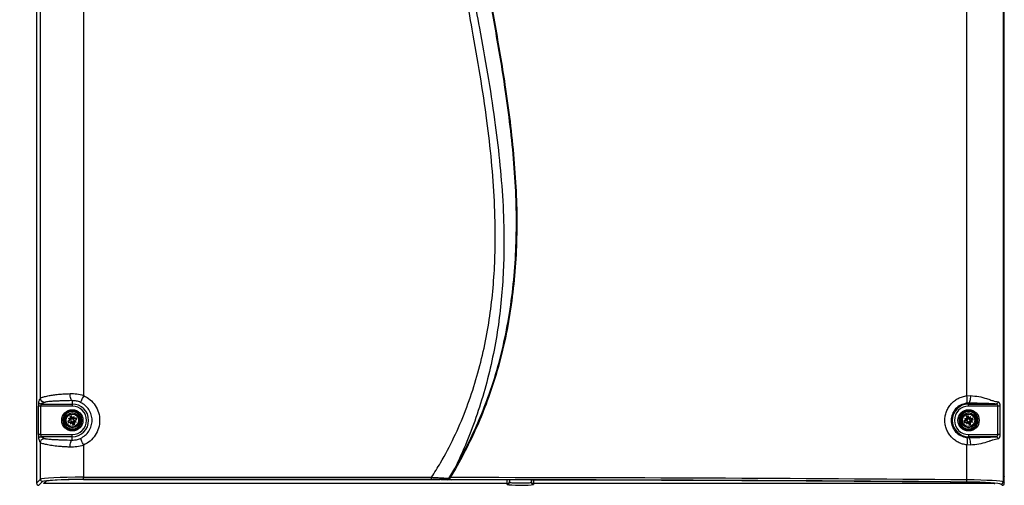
# Paper-space layout 'Sheet2' of a CAD drawing. Header units: millimetres. Extents: x -7 to 413, y -22 to 275.
# Tile 5 of 41: x 65 to 156, y 92 to 135. Entities that reach past the tile are written whole.
import ezdxf

# ---------------------------------------------------------------- set-up
doc = ezdxf.new("R2010")
doc.units = ezdxf.units.MM
doc.header["$PDSIZE"] = -1
doc.styles.add('SLDTEXTSTYLE1', font='TXT', dxfattribs={"width": 0.75})
doc.dimstyles.new('SLDDIMSTYLE1', dxfattribs={"dimtxt": 2.5, "dimasz": 3, "dimexe": 0, "dimexo": 0.0625, "dimtad": 1, "dimdec": 1, "dimlfac": 5, "dimrnd": 1e-09, "dimzin": 4, "dimdsep": 46, "dimtxsty": 'SLDTEXTSTYLE1', "dimblk1": 'CLOSED', "dimblk2": 'CLOSED', "dimsah": 1, "dimcen": 0.09, "dimadec": 0, "dimazin": 1, "dimtfac": 1, "dimtofl": 0, "dimtmove": 0, "dimatfit": 3, "dimldrblk": 'CLOSED', "dimfxl": 1, "dimfrac": 2, "dimtolj": 1, "dimtzin": 12, "dimarcsym": 0})

# ---------------------------------------------------------------- blocks, each defined once
blk = doc.blocks.new('_Closed')
at = {"color": 0, "linetype": 'ByBlock', "lineweight": -2}
for p, q in [((-1, 0.166667), (0, 0)), ((-1, 0.166667), (-1, -0.166667)), ((0, 0), (-1, -0.166667)), ((0, 0), (-1, 0))]:
    blk.add_line(p, q, dxfattribs=at)
blk = doc.blocks.new('_D_26')
at = {"color": 0, "linetype": 'Continuous', "lineweight": -2}
for p, q in [((74.353, 234.743), (46.487, 234.743)), ((46.487, 231.743), (46.487, 45.343)), ((85.734, 42.343), (46.487, 42.343))]:
    blk.add_line(p, q, dxfattribs=at)
at = {"layer": 'Defpoints', "color": 0}
for p in [(74.416, 234.743), (46.487, 42.343), (85.796, 42.343)]:
    blk.add_point(p, dxfattribs=at)
at = {"color": 0, "lineweight": -2, "xscale": 3, "yscale": 3, "zscale": 3}
for p, rotation in [((46.487, 234.743), 90.0000000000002), ((46.487, 42.343), 270.0000000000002)]:
    blk.add_blockref('_Closed', p, dxfattribs=dict(at, rotation=rotation))
at = {"color": 0, "lineweight": 18, "insert": (43.362, 138.543), "char_height": 2.5, "attachment_point": 2, "rotation": 90, "style": 'SLDTEXTSTYLE1'}
blk.add_mtext('\\A1;962.0', dxfattribs=at)

psp = doc.layouts.new('Sheet2')

# ---------------------------------------------------------------- linework, layer by layer
at = {"color": 7, "linetype": 'Continuous', "lineweight": 25}
for p, q in [((66.318, 184.743), (66.318, 92.342)), ((155.718, 92.342), (155.718, 184.743)), ((155.604, 184.629), (155.604, 92.457)), ((66.671, 100.206), (66.671, 136.479)), ((70.665, 136.243), (70.665, 100.442)), ((152.267, 100.413), (152.267, 136.272)), ((152.267, 100.413), (152.59, 100.426)), ((66.497, 96.832), (66.497, 99.453)), ((66.697, 99.453), (66.497, 99.453)), ((69.618, 99.453), (66.697, 99.453)), ((66.697, 99.453), (66.697, 96.832)), ((66.716, 99.653), (69.618, 99.653)), ((69.618, 99.964), (69.618, 99.653)), ((69.618, 99.653), (69.618, 99.453)), ((152.418, 99.727), (152.233, 99.719)), ((152.418, 99.727), (152.418, 99.653)), ((152.418, 99.653), (154.952, 99.653)), ((152.418, 99.453), (152.418, 99.653)), ((155.13, 99.453), (152.418, 99.453)), ((155.13, 96.832), (155.13, 99.453)), ((155.316, 99.453), (155.316, 96.832)), ((68.829, 98.271), (68.781, 97.981)), ((68.876, 98.562), (68.829, 98.271)), ((69.335, 98.891), (69.06, 98.787)), ((69.473, 98.271), (69.253, 98.307)), ((69.253, 98.307), (69.426, 98.166)), ((69.477, 98.206), (69.253, 98.307)), ((69.61, 98.995), (69.335, 98.891)), ((69.554, 98.567), (69.385, 98.504)), ((69.385, 98.504), (69.473, 98.271)), ((69.43, 98.483), (69.385, 98.504)), ((69.533, 98.522), (69.43, 98.483)), ((69.43, 98.483), (69.521, 98.245)), ((69.473, 98.271), (69.502, 98.238)), ((69.521, 98.245), (69.502, 98.238)), ((69.533, 98.522), (69.554, 98.567)), ((69.624, 98.284), (69.533, 98.522)), ((69.642, 98.335), (69.554, 98.567)), ((69.624, 98.284), (69.642, 98.291)), ((69.782, 98.507), (69.642, 98.335)), ((69.642, 98.291), (69.642, 98.335)), ((69.682, 98.284), (69.652, 98.248)), ((69.674, 98.238), (69.682, 98.284)), ((69.682, 98.284), (69.782, 98.507)), ((69.747, 98.288), (69.713, 98.258)), ((69.72, 98.24), (69.713, 98.258)), ((69.959, 98.33), (69.72, 98.24)), ((69.747, 98.288), (69.782, 98.507)), ((69.979, 98.376), (69.747, 98.288)), ((70.124, 98.762), (69.897, 98.948)), ((69.959, 98.33), (69.979, 98.376)), ((69.998, 98.228), (69.959, 98.33)), ((70.043, 98.207), (69.979, 98.376)), ((70.352, 98.576), (70.124, 98.762)), ((70.408, 98.014), (70.455, 98.304)), ((151.825, 98.679), (151.627, 98.461)), ((152.022, 98.897), (151.825, 98.679)), ((152.28, 98.278), (152.062, 98.325)), ((152.062, 98.325), (152.227, 98.176)), ((152.28, 98.213), (152.062, 98.325)), ((152.375, 98.57), (152.203, 98.515)), ((152.203, 98.515), (152.28, 98.278)), ((152.247, 98.492), (152.203, 98.515)), ((152.352, 98.526), (152.247, 98.492)), ((152.247, 98.492), (152.326, 98.249)), ((152.28, 98.278), (152.307, 98.243)), ((152.586, 98.925), (152.298, 98.987)), ((152.326, 98.249), (152.307, 98.243)), ((152.352, 98.526), (152.375, 98.57)), ((152.431, 98.283), (152.352, 98.526)), ((152.451, 98.334), (152.375, 98.57)), ((152.431, 98.283), (152.449, 98.289)), ((152.449, 98.289), (152.451, 98.334)), ((152.6, 98.499), (152.451, 98.334)), ((152.489, 98.281), (152.457, 98.246)), ((152.479, 98.235), (152.489, 98.281)), ((152.489, 98.281), (152.6, 98.499)), ((152.554, 98.281), (152.519, 98.253)), ((152.525, 98.235), (152.519, 98.253)), ((152.768, 98.313), (152.525, 98.235)), ((152.554, 98.281), (152.6, 98.499)), ((152.79, 98.357), (152.554, 98.281)), ((152.873, 98.863), (152.586, 98.925)), ((152.768, 98.313), (152.79, 98.357)), ((152.801, 98.209), (152.768, 98.313)), ((152.845, 98.186), (152.79, 98.357)), ((153.179, 98.389), (153.089, 98.668)), ((153.27, 98.109), (153.179, 98.389)), ((68.884, 97.709), (69.112, 97.523)), ((69.112, 97.523), (69.34, 97.337)), ((69.426, 98.166), (69.194, 98.078)), ((69.194, 98.078), (69.257, 97.91)), ((69.239, 98.058), (69.194, 98.078)), ((69.477, 98.148), (69.239, 98.058)), ((69.239, 98.058), (69.278, 97.955)), ((69.257, 97.91), (69.49, 97.998)), ((69.278, 97.955), (69.257, 97.91)), ((69.278, 97.955), (69.516, 98.045)), ((69.47, 98.166), (69.426, 98.166)), ((69.554, 98.001), (69.454, 97.778)), ((69.49, 97.998), (69.454, 97.778)), ((69.454, 97.778), (69.595, 97.95)), ((69.477, 98.148), (69.47, 98.166)), ((69.477, 98.206), (69.513, 98.177)), ((69.523, 98.199), (69.477, 98.206)), ((69.49, 97.998), (69.523, 98.027)), ((69.516, 98.045), (69.523, 98.027)), ((69.562, 98.047), (69.554, 98.001)), ((69.554, 98.001), (69.584, 98.038)), ((69.613, 98.002), (69.595, 97.995)), ((69.595, 97.995), (69.595, 97.95)), ((69.595, 97.95), (69.683, 97.718)), ((69.613, 98.002), (69.703, 97.763)), ((69.626, 97.29), (69.902, 97.395)), ((69.683, 97.718), (69.851, 97.782)), ((69.703, 97.763), (69.683, 97.718)), ((69.703, 97.763), (69.806, 97.802)), ((69.713, 98.086), (69.76, 98.079)), ((69.716, 98.041), (69.734, 98.047)), ((69.806, 97.802), (69.716, 98.041)), ((69.76, 98.079), (69.723, 98.109)), ((69.763, 98.014), (69.734, 98.047)), ((69.759, 98.137), (69.998, 98.228)), ((69.759, 98.137), (69.766, 98.119)), ((69.76, 98.079), (69.983, 97.978)), ((69.851, 97.782), (69.763, 98.014)), ((69.763, 98.014), (69.983, 97.978)), ((69.766, 98.119), (69.81, 98.119)), ((69.806, 97.802), (69.851, 97.782)), ((69.81, 98.119), (70.043, 98.207)), ((69.983, 97.978), (69.81, 98.119)), ((69.902, 97.395), (70.177, 97.499)), ((69.998, 98.228), (70.043, 98.207)), ((70.36, 97.724), (70.408, 98.014)), ((151.566, 98.177), (151.657, 97.897)), ((151.657, 97.897), (151.747, 97.617)), ((151.963, 97.422), (152.25, 97.36)), ((152.227, 98.176), (151.991, 98.099)), ((151.991, 98.099), (152.046, 97.928)), ((152.035, 98.077), (151.991, 98.099)), ((152.278, 98.155), (152.035, 98.077)), ((152.035, 98.077), (152.069, 97.972)), ((152.046, 97.928), (152.283, 98.004)), ((152.069, 97.972), (152.046, 97.928)), ((152.069, 97.972), (152.311, 98.05)), ((152.272, 98.174), (152.227, 98.176)), ((152.283, 98.004), (152.236, 97.787)), ((152.347, 98.004), (152.236, 97.787)), ((152.236, 97.787), (152.385, 97.952)), ((152.25, 97.36), (152.538, 97.299)), ((152.278, 98.155), (152.272, 98.174)), ((152.326, 98.204), (152.28, 98.213)), ((152.28, 98.213), (152.315, 98.182)), ((152.283, 98.004), (152.317, 98.032)), ((152.311, 98.05), (152.317, 98.032)), ((152.357, 98.05), (152.347, 98.004)), ((152.347, 98.004), (152.379, 98.039)), ((152.387, 97.996), (152.385, 97.952)), ((152.385, 97.952), (152.462, 97.715)), ((152.406, 98.002), (152.387, 97.996)), ((152.406, 98.002), (152.484, 97.759)), ((152.462, 97.715), (152.633, 97.771)), ((152.484, 97.759), (152.462, 97.715)), ((152.484, 97.759), (152.589, 97.793)), ((152.51, 98.082), (152.556, 98.072)), ((152.51, 98.036), (152.529, 98.042)), ((152.589, 97.793), (152.51, 98.036)), ((152.556, 98.072), (152.521, 98.103)), ((152.557, 98.007), (152.529, 98.042)), ((152.556, 98.072), (152.774, 97.96)), ((152.633, 97.771), (152.557, 98.007)), ((152.557, 98.007), (152.774, 97.96)), ((152.559, 98.13), (152.801, 98.209)), ((152.559, 98.13), (152.565, 98.112)), ((152.565, 98.112), (152.609, 98.11)), ((152.589, 97.793), (152.633, 97.771)), ((152.609, 98.11), (152.845, 98.186)), ((152.774, 97.96), (152.609, 98.11)), ((152.801, 98.209), (152.845, 98.186)), ((152.815, 97.388), (153.012, 97.606)), ((153.012, 97.606), (153.209, 97.825)), ((66.697, 96.832), (66.497, 96.832)), ((66.697, 96.832), (69.618, 96.832)), ((69.618, 96.633), (66.716, 96.633)), ((69.618, 96.633), (69.618, 96.832)), ((69.618, 96.321), (69.618, 96.633)), ((152.233, 96.566), (152.418, 96.558)), ((152.418, 96.832), (152.418, 96.633)), ((152.418, 96.832), (155.13, 96.832)), ((152.418, 96.558), (152.418, 96.633)), ((154.952, 96.633), (152.418, 96.633)), ((66.671, 92.695), (66.671, 96.079)), ((70.665, 95.843), (70.665, 92.884)), ((152.267, 92.643), (152.267, 95.872)), ((152.59, 95.859), (152.267, 95.872)), ((104.404, 92.783), (104.955, 93.705)), ((70.665, 92.884), (102.815, 92.884)), ((70.665, 92.684), (70.665, 92.884)), ((102.815, 92.684), (102.815, 92.884)), ((105.016, 93.67), (104.529, 92.852)), ((155.718, 92.946), (155.718, 92.943)), ((155.718, 92.943), (155.718, 92.922)), ((66.318, 92.342), (66.671, 92.695)), ((66.871, 92.495), (66.518, 92.143)), ((66.968, 92.323), (67.14, 92.494)), ((67.038, 92.352), (67.21, 92.522)), ((109.804, 92.295), (67.138, 92.295)), ((67.21, 92.523), (67.21, 92.522)), ((102.815, 92.684), (70.665, 92.684)), ((70.665, 92.67), (103.558, 92.67)), ((70.665, 92.669), (70.665, 92.67)), ((70.665, 92.669), (103.558, 92.669)), ((103.558, 92.669), (103.558, 92.67)), ((103.655, 92.668), (104.65, 92.638)), ((103.655, 92.668), (103.658, 92.668)), ((103.658, 92.668), (104.653, 92.638)), ((104.65, 92.638), (104.653, 92.638)), ((109.803, 92.222), (109.804, 92.295)), ((110.004, 92.493), (110.003, 92.42)), ((110.005, 92.635), (110.004, 92.493)), ((112.032, 92.493), (112.031, 92.632)), ((112.033, 92.42), (112.032, 92.493)), ((112.232, 92.295), (112.233, 92.222)), ((154.806, 92.295), (112.232, 92.295)), ((155.518, 92.143), (155.404, 92.257)), ((155.604, 92.457), (155.718, 92.342))]:
    psp.add_line(p, q, dxfattribs=at)
at = {"color": 8, "linetype": 'Continuous', "lineweight": 25}
for p, q in [((109.804, 92.295), (109.806, 92.635)), ((112.23, 92.632), (112.232, 92.295)), ((154.806, 92.295), (154.744, 92.324))]:
    psp.add_line(p, q, dxfattribs=at)
at = {"color": 8, "linetype": 'Continuous', "lineweight": 25, "flags": 128}
for points in [[(66.968, 92.323), (66.987, 92.325), (67.003, 92.33)], [(67.009, 92.332), (67.023, 92.34), (67.038, 92.352)]]:
    psp.add_lwpolyline(points, dxfattribs=at)
at = {"color": 7, "linetype": 'Continuous', "lineweight": 25}
for centre, radius in [((69.618, 98.143), 0.98), ((69.618, 98.143), 0.68), ((69.618, 98.143), 0.576), ((152.418, 98.143), 0.98), ((152.418, 98.143), 0.68), ((152.418, 98.143), 0.576)]:
    psp.add_circle(centre, radius, dxfattribs=at)
for centre, radius, start, end in [((69.618, 98.143), 1.51, 270, 90), ((69.618, 98.143), 1.31, 270, 90), ((152.418, 98.143), 1.51, 90, 270), ((152.418, 98.143), 1.31, 90, 270), ((69.618, 98.143), 0.8, 170.7447, 230.7447), ((69.618, 98.143), 0.8, 110.7447, 170.7447), ((69.618, 98.143), 0.852, 130.93051, 150.5589), ((69.618, 98.143), 0.882, 135.64668, 145.84272), ((69.618, 98.143), 0.8, 50.7447, 110.7447), ((69.451, 98.218), 0.075, 345.0747, 20.7447), ((69.618, 98.143), 0.852, 70.93051, 90.5589), ((69.694, 98.31), 0.075, 200.7447, 236.41471), ((69.694, 98.31), 0.075, 255.0747, 290.7447), ((69.618, 98.143), 0.882, 75.64668, 85.84272), ((69.618, 98.143), 0.8, 350.7447, 50.7447), ((69.618, 98.143), 0.852, 10.93051, 30.5589), ((69.618, 98.143), 0.882, 15.64668, 25.84272), ((152.418, 98.143), 0.882, 162.80274, 172.99878), ((152.418, 98.143), 0.852, 158.08657, 177.71495), ((152.418, 98.143), 0.8, 137.90076, 197.90076), ((152.418, 98.143), 0.8, 77.90076, 137.90076), ((152.418, 98.143), 0.852, 98.08657, 117.71495), ((152.418, 98.143), 0.882, 102.80274, 112.99878), ((152.254, 98.226), 0.075, 342.23076, 17.90076), ((152.502, 98.306), 0.075, 197.90076, 233.57076), ((152.418, 98.143), 0.8, 17.90076, 77.90076), ((152.418, 98.143), 0.852, 38.08657, 57.71495), ((152.418, 98.143), 0.882, 42.80274, 52.99878), ((152.418, 98.143), 0.8, 317.90076, 17.90076), ((69.618, 98.143), 0.882, 195.64668, 205.84272), ((69.618, 98.143), 0.852, 190.93051, 210.5589), ((69.618, 98.143), 0.8, 230.7447, 290.7447), ((69.618, 98.143), 0.852, 250.93051, 270.5589), ((69.451, 98.218), 0.075, 290.7447, 326.41471), ((69.543, 97.975), 0.075, 75.0747, 110.7447), ((69.543, 97.975), 0.075, 20.7447, 56.41471), ((69.786, 98.067), 0.075, 165.0747, 200.7447), ((69.786, 98.067), 0.075, 110.7447, 146.41471), ((69.618, 98.143), 0.8, 290.7447, 350.7447), ((69.618, 98.143), 0.852, 310.93051, 330.5589), ((69.618, 98.143), 0.882, 315.64668, 325.84272), ((152.418, 98.143), 0.8, 197.90076, 257.90076), ((152.418, 98.143), 0.852, 218.08657, 237.71495), ((152.418, 98.143), 0.882, 222.80274, 232.99878), ((152.418, 98.143), 0.8, 257.90076, 317.90076), ((152.254, 98.226), 0.075, 287.90076, 323.57076), ((152.334, 97.979), 0.075, 72.23076, 107.90076), ((152.334, 97.979), 0.075, 17.90076, 53.57076), ((152.502, 98.306), 0.075, 252.23076, 287.90076), ((152.582, 98.059), 0.075, 162.23076, 197.90076), ((152.582, 98.059), 0.075, 107.90076, 143.57076), ((152.418, 98.143), 0.852, 278.08657, 297.71495), ((152.418, 98.143), 0.882, 282.80274, 292.99878), ((152.418, 98.143), 0.852, 338.08657, 357.71495), ((152.418, 98.143), 0.882, 342.80274, 352.99878), ((69.618, 98.143), 0.882, 255.64668, 265.84272), ((125.184, 128.814), 40.52, 240.0506, 240.14925), ((104.252, 92.807), 0.154, 282.28376, 351.00258), ((77.465, 92.809), 27.064, 359.66937, 0.0922), ((66.871, 92.696), 0.2, 180.1836, 269.8164), ((109.804, 92.422), 0.2, 269.95959, 359.46114), ((109.804, 92.495), 0.2, 269.95959, 359.46114), ((112.232, 92.495), 0.2, 180.53886, 270.04041), ((112.233, 92.422), 0.2, 180.53886, 270.04041), ((151.9, 92.601), 0.369, 334.74836, 6.54602), ((155.404, 92.457), 0.2, 270.1836, 359.8164)]:
    psp.add_arc(centre, radius, start, end, dxfattribs=at)
at = {"color": 8, "linetype": 'Continuous', "lineweight": 25}
psp.add_arc((67.14, 92.594), 0.0996, 269.82273, 314.72387, dxfattribs=at)
at = {"color": 7, "linetype": 'Continuous', "lineweight": 25}
for centre, major_axis, ratio, start_param, end_param in [((66.518, 99.453), (0, 0.4), 0.052408, 0.05236, 1.570796), ((66.718, 99.453), (0, 0.2), 0.104816, 0.05236, 1.570796), ((69.441, 98.163), (0.016, 0.101), 0.833591, 5.212777, 5.681932), ((69.737, 98.275), (0.079, -0.0646), 0.833591, 3.742846, 4.212001), ((69.638, 98.319), (0.101, -0.016), 0.833591, 5.212777, 5.681932), ((152.243, 98.171), (0.0214, 0.0998), 0.833591, 5.212777, 5.681932), ((152.544, 98.269), (0.0757, -0.0684), 0.833591, 3.742846, 4.212001), ((152.447, 98.318), (0.0998, -0.0214), 0.833591, 5.212777, 5.681932), ((69.486, 98.262), (0.0646, 0.079), 0.833591, 3.742846, 4.212001), ((69.598, 97.966), (0.101, -0.016), 0.833591, 2.071184, 2.540339), ((69.499, 98.011), (0.079, -0.0646), 0.833591, 0.601253, 1.070408), ((69.795, 98.123), (0.016, 0.101), 0.833591, 2.071184, 2.540339), ((69.75, 98.023), (0.0646, 0.079), 0.833591, 0.601253, 1.070408), ((152.292, 98.268), (0.0684, 0.0757), 0.833591, 3.742846, 4.212001), ((152.39, 97.967), (0.0998, -0.0214), 0.833591, 2.071184, 2.540339), ((152.293, 98.017), (0.0757, -0.0684), 0.833591, 0.601253, 1.070408), ((152.594, 98.114), (0.0214, 0.0998), 0.833591, 2.071184, 2.540339), ((152.544, 98.017), (0.0684, 0.0757), 0.833591, 0.601253, 1.070408), ((66.518, 96.832), (0, 0.4), 0.052408, 1.570796, 3.089233), ((66.718, 96.832), (0, 0.2), 0.104816, 1.570796, 3.089233), ((70.665, 92.685), (4, 0), 0.049787, 1.570796, 3.089233), ((103.918, 77.457), (293.957, 0), 0.052372, 1.405568, 1.568719), ((66.518, 92.343), (-0.142, -0.142), 0.997265, 5.499157, 7.067214), ((70.665, 92.485), (3.8, 0), 0.052408, 1.570796, 3.089233), ((70.665, 92.485), (3.53, 0), 0.052408, 1.570796, 3.088776), ((103.558, 92.659), (0.2, 0), 0.052386, 1.04732, 1.570899), ((103.918, 77.257), (293.757, 0), 0.052408, 1.405568, 1.568719), ((103.918, 77.25), (293.62, 0), 0.052408, 1.405644, 1.568294), ((111.018, 92.222), (1.215, 0), 0.052408, 3.312807, 6.009302), ((151.609, 92.246), (3.532, 0), 0.052408, 0.455785, 1.405644), ((151.609, 92.246), (3.8, 0), 0.052408, 0.05236, 1.405568), ((151.609, 92.446), (4, 0), 0.049787, 0.05236, 1.405568), ((155.518, 92.343), (0.142, -0.142), 0.997265, 5.499157, 7.067214)]:
    psp.add_ellipse(centre, major_axis=major_axis, ratio=ratio, start_param=start_param, end_param=end_param, dxfattribs=at)
at = {"color": 8, "linetype": 'Continuous', "lineweight": 25}
for centre, major_axis, ratio, start_param, end_param in [((67.143, 92.994), (0.007, 0.7), 0.059889, 3.194553, 3.886656), ((111.018, 92.222), (1.215, 0), 0.052408, 3.141135, 3.312807), ((111.018, 92.222), (1.215, 0), 0.052408, 6.009302, 6.283643)]:
    psp.add_ellipse(centre, major_axis=major_axis, ratio=ratio, start_param=start_param, end_param=end_param, dxfattribs=at)
at = {"color": 7, "linetype": 'Continuous', "lineweight": 25}
for points, knots in [([(104.955, 93.705), (105.362, 94.439), (106.178, 95.908), (107.227, 98.2), (108.216, 100.722), (109.077, 103.493), (109.77, 106.511), (110.258, 109.577), (110.553, 112.671), (110.671, 115.772), (110.62, 118.986), (110.403, 122.306), (110.04, 125.733), (109.47, 129.841), (108.657, 134.623), (107.626, 140.079), (106.687, 145.09), (105.915, 149.671), (105.331, 153.821), (104.911, 157.99), (104.728, 161.712), (104.745, 164.977), (104.896, 167.778), (105.195, 170.569), (105.652, 173.336), (106.242, 175.909), (106.944, 178.284), (107.71, 180.469), (108.32, 181.887), (108.625, 182.595)], [0, 0, 0, 0, 0.027717, 0.05546, 0.083177, 0.117121, 0.151185, 0.185354, 0.219572, 0.253751, 0.287773, 0.32568, 0.363607, 0.401527, 0.462639, 0.523763, 0.584887, 0.631004, 0.677154, 0.723264, 0.769326, 0.800145, 0.831038, 0.861937, 0.892791, 0.923577, 0.949045, 0.974532, 1, 1, 1, 1]), ([(108.689, 182.566), (108.382, 181.859), (107.768, 180.446), (106.997, 178.266), (106.291, 175.895), (105.697, 173.326), (105.237, 170.563), (104.936, 167.774), (104.782, 164.975), (104.764, 161.713), (104.946, 157.992), (105.364, 153.824), (105.947, 149.675), (106.718, 145.095), (107.657, 140.084), (108.689, 134.628), (109.503, 129.846), (110.074, 125.737), (110.438, 122.309), (110.657, 118.987), (110.709, 115.77), (110.592, 112.667), (110.299, 109.57), (109.813, 106.501), (109.122, 103.48), (108.265, 100.704), (107.28, 98.178), (106.233, 95.88), (105.421, 94.407), (105.016, 93.67)], [0, 0, 0, 0, 0.0254296, 0.0508786, 0.0763087, 0.1070663, 0.1378927, 0.1687637, 0.19963, 0.2304211, 0.2764661, 0.3225588, 0.3686921, 0.4147922, 0.4759155, 0.5370396, 0.5981514, 0.6360842, 0.6740234, 0.7119423, 0.7459924, 0.7801988, 0.8144449, 0.8486418, 0.8827347, 0.9167087, 0.9444636, 0.9722443, 1, 1, 1, 1]), ([(102.815, 92.884), (103.092, 93.325), (103.84, 94.521), (104.909, 96.566), (105.967, 99.03), (106.84, 101.571), (107.536, 104.164), (108.058, 106.778), (108.416, 109.403), (108.629, 112.029), (108.722, 115.025), (108.647, 118.386), (108.371, 122.101), (107.92, 125.987), (107.311, 130.042), (106.438, 135.052), (105.342, 140.831), (104.362, 146.302), (103.705, 150.689), (103.301, 153.977), (103.009, 157.277), (102.852, 160.592), (102.868, 163.919), (103.077, 167.25), (103.492, 170.564), (104.103, 173.844), (104.704, 175.982), (105.004, 177.049)], [0, 0, 0, 0, 0.018184, 0.049281, 0.080496, 0.11178, 0.14305, 0.174192, 0.204849, 0.235532, 0.266199, 0.309531, 0.352901, 0.396258, 0.44618, 0.496107, 0.573894, 0.651674, 0.690242, 0.72883, 0.7674, 0.805943, 0.844697, 0.883574, 0.922465, 0.96129, 1, 1, 1, 1]), ([(106.04, 176.733), (105.828, 176.1), (105.404, 174.834), (104.791, 172.548), (104.241, 169.869), (103.834, 166.795), (103.618, 163.702), (103.579, 160.539), (103.705, 157.316), (103.977, 154.038), (104.367, 150.771), (105.012, 146.4), (105.991, 140.941), (107.101, 135.163), (107.995, 130.148), (108.629, 126.074), (109.107, 122.162), (109.414, 118.414), (109.521, 115.016), (109.458, 111.977), (109.276, 109.303), (108.954, 106.63), (108.477, 103.966), (107.839, 101.32), (107.041, 98.716), (106.098, 96.164), (105.336, 94.524), (104.955, 93.705)], [0, 0, 0, 0, 0.023728, 0.047457, 0.0841, 0.120822, 0.157572, 0.194252, 0.233184, 0.272146, 0.311129, 0.350089, 0.429139, 0.508199, 0.559187, 0.610171, 0.654702, 0.699245, 0.743753, 0.775484, 0.807231, 0.838954, 0.87111, 0.903362, 0.935635, 0.967864, 1, 1, 1, 1]), ([(66.517, 99.852), (66.531, 99.875), (66.56, 99.922), (66.611, 100.091), (66.648, 100.162), (66.671, 100.206)], [0, 0, 0, 0, 0.279612, 0.560209, 1, 1, 1, 1]), ([(66.671, 100.206), (66.677, 100.211), (66.691, 100.221), (66.737, 100.241), (66.807, 100.267), (66.911, 100.3), (67.057, 100.34), (67.248, 100.384), (67.517, 100.437), (67.872, 100.495), (68.343, 100.551), (68.859, 100.593), (69.237, 100.604), (69.417, 100.609)], [0, 0, 0, 0, 0.055721, 0.115824, 0.18032, 0.249218, 0.327746, 0.415754, 0.499116, 0.624638, 0.749439, 0.8804, 1, 1, 1, 1]), ([(67.07, 99.807), (67.02, 99.812), (66.943, 99.82), (66.85, 99.87), (66.786, 99.922), (66.735, 99.986), (66.685, 100.079), (66.676, 100.156), (66.671, 100.206)], [0, 0, 0, 0, 0.239495, 0.368385, 0.5, 0.631615, 0.760505, 1, 1, 1, 1]), ([(69.417, 100.609), (69.622, 100.611), (70.038, 100.616), (70.454, 100.501), (70.665, 100.442)], [0, 0, 0, 0, 0.493703, 1, 1, 1, 1]), ([(69.618, 99.964), (69.594, 99.977), (69.542, 100.002), (69.476, 100.154), (69.429, 100.366), (69.421, 100.53), (69.417, 100.609)], [0, 0, 0, 0, 0.24074, 0.5, 0.75926, 1, 1, 1, 1]), ([(70.665, 100.442), (70.63, 100.365), (70.557, 100.203), (70.461, 99.994), (70.393, 99.844), (70.381, 99.819), (70.376, 99.806)], [0, 0, 0, 0, 0.240773, 0.5, 0.759227, 1, 1, 1, 1]), ([(152.267, 95.872), (152.128, 95.895), (151.851, 95.94), (151.46, 96.102), (151.105, 96.326), (150.799, 96.611), (150.549, 96.947), (150.364, 97.322), (150.251, 97.725), (150.212, 98.141), (150.25, 98.558), (150.363, 98.961), (150.547, 99.336), (150.797, 99.673), (151.104, 99.958), (151.459, 100.183), (151.85, 100.345), (152.128, 100.391), (152.267, 100.413)], [0, 0, 0, 0, 0.063608, 0.126727, 0.18935, 0.251898, 0.313893, 0.376101, 0.437818, 0.499851, 0.561624, 0.623595, 0.685713, 0.74778, 0.810384, 0.872916, 0.936255, 1, 1, 1, 1]), ([(152.233, 99.719), (152.246, 99.734), (152.271, 99.764), (152.289, 99.928), (152.29, 100.155), (152.275, 100.329), (152.267, 100.413)], [0, 0, 0, 0, 0.241001, 0.5, 0.758999, 1, 1, 1, 1]), ([(152.59, 100.426), (152.586, 100.34), (152.58, 100.163), (152.539, 99.932), (152.483, 99.768), (152.439, 99.74), (152.418, 99.727)], [0, 0, 0, 0, 0.240753, 0.5, 0.759247, 1, 1, 1, 1]), ([(152.59, 100.426), (152.856, 100.405), (153.391, 100.363), (153.93, 100.2), (154.35, 100.066), (154.735, 99.93), (154.982, 99.881), (155.128, 99.852)], [0, 0, 0, 0, 0.249011, 0.500866, 0.582293, 0.752522, 1, 1, 1, 1]), ([(66.716, 99.653), (66.688, 99.656), (66.629, 99.664), (66.563, 99.718), (66.523, 99.785), (66.519, 99.83), (66.517, 99.852)], [0, 0, 0, 0, 0.270296, 0.56242, 0.789702, 1, 1, 1, 1]), ([(67.07, 99.807), (67.047, 99.792), (67.001, 99.763), (66.832, 99.712), (66.76, 99.675), (66.716, 99.653)], [0, 0, 0, 0, 0.279612, 0.560209, 1, 1, 1, 1]), ([(69.618, 99.964), (69.456, 99.961), (69.137, 99.955), (68.684, 99.942), (68.265, 99.927), (67.887, 99.908), (67.563, 99.886), (67.308, 99.861), (67.129, 99.835), (67.09, 99.816), (67.07, 99.807)], [0, 0, 0, 0, 0.12307, 0.24274, 0.367733, 0.490151, 0.616101, 0.743266, 0.871408, 1, 1, 1, 1]), ([(70.376, 99.806), (70.251, 99.855), (70.001, 99.952), (69.746, 99.96), (69.618, 99.964)], [0, 0, 0, 0, 0.500678, 1, 1, 1, 1]), ([(152.233, 99.719), (152.042, 99.678), (151.662, 99.597), (151.194, 99.224), (150.885, 98.724), (150.778, 98.142), (150.886, 97.56), (151.195, 97.06), (151.663, 96.688), (152.042, 96.607), (152.233, 96.566)], [0, 0, 0, 0, 0.127594, 0.252925, 0.376896, 0.500147, 0.623405, 0.747394, 0.872761, 1, 1, 1, 1]), ([(154.952, 99.653), (154.882, 99.658), (154.743, 99.67), (154.461, 99.684), (154.144, 99.696), (153.77, 99.706), (153.344, 99.715), (152.881, 99.721), (152.574, 99.725), (152.418, 99.727)], [0, 0, 0, 0, 0.131197, 0.262193, 0.387177, 0.520151, 0.683378, 0.839921, 1, 1, 1, 1]), ([(155.128, 99.852), (155.125, 99.828), (155.12, 99.789), (155.098, 99.744), (155.075, 99.712), (155.047, 99.686), (155.007, 99.661), (154.973, 99.656), (154.952, 99.653)], [0, 0, 0, 0, 0.239798, 0.36858, 0.5, 0.63142, 0.760202, 1, 1, 1, 1]), ([(155.13, 99.453), (155.13, 99.466), (155.129, 99.492), (155.119, 99.53), (155.103, 99.565), (155.074, 99.606), (155.024, 99.642), (154.977, 99.649), (154.952, 99.653)], [0, 0, 0, 0, 0.107812, 0.218706, 0.335149, 0.459274, 0.713701, 1, 1, 1, 1]), ([(155.128, 99.852), (155.154, 99.845), (155.206, 99.83), (155.257, 99.756), (155.287, 99.678), (155.303, 99.609), (155.314, 99.533), (155.315, 99.48), (155.316, 99.453)], [0, 0, 0, 0, 0.262351, 0.5099654, 0.6337559, 0.7546739, 0.8778878, 1, 1, 1, 1]), ([(155.316, 99.453), (155.307, 99.453), (155.289, 99.453), (155.244, 99.453), (155.189, 99.453), (155.15, 99.453), (155.13, 99.453)], [0, 0, 0, 0, 0.244431, 0.5, 0.755569, 1, 1, 1, 1]), ([(68.869, 98.585), (68.822, 98.483), (68.726, 98.277), (68.757, 98.052), (68.772, 97.939)], [0, 0, 0, 0, 0.495834, 1, 1, 1, 1]), ([(68.888, 98.638), (68.888, 98.638), (68.888, 98.638), (68.888, 98.635), (68.887, 98.629), (68.884, 98.612), (68.88, 98.588), (68.877, 98.569), (68.876, 98.562)], [0, 0, 0, 0, 0.035459, 0.098254, 0.195698, 0.367416, 0.740504, 1, 1, 1, 1]), ([(69.06, 98.787), (69.058, 98.786), (69.044, 98.781), (69.026, 98.774), (69.005, 98.766), (68.995, 98.762), (68.99, 98.76), (68.988, 98.759), (68.988, 98.759), (68.987, 98.759)], [0, 0, 0, 0, 0.052049, 0.488754, 0.651291, 0.814795, 0.89588, 0.977774, 1, 1, 1, 1]), ([(69.702, 99.005), (69.597, 99.004), (69.382, 99.003), (69.145, 98.903), (69.058, 98.799), (69.043, 98.78)], [0, 0, 0, 0, 0.437832, 0.89723, 1, 1, 1, 1]), ([(69.682, 99.022), (69.682, 99.022), (69.682, 99.022), (69.678, 99.021), (69.668, 99.017), (69.646, 99.008), (69.624, 99), (69.61, 98.995)], [0, 0, 0, 0, 0.0579153, 0.1362832, 0.258182, 0.4950833, 1, 1, 1, 1]), ([(69.897, 98.948), (69.885, 98.957), (69.87, 98.97), (69.852, 98.985), (69.843, 98.992), (69.838, 98.996), (69.837, 98.997), (69.837, 98.997), (69.837, 98.997)], [0, 0, 0, 0, 0.470314, 0.631499, 0.834257, 0.912017, 0.990529, 1, 1, 1, 1]), ([(70.357, 98.572), (70.338, 98.613), (70.27, 98.754), (70.098, 98.896), (69.941, 98.939), (69.892, 98.952)], [0, 0, 0, 0, 0.217733, 0.756405, 1, 1, 1, 1]), ([(70.412, 98.527), (70.412, 98.527), (70.412, 98.527), (70.409, 98.529), (70.403, 98.535), (70.384, 98.55), (70.366, 98.565), (70.352, 98.576), (70.352, 98.576)], [0, 0, 0, 0, 0.053227, 0.117723, 0.227219, 0.430308, 0.997351, 1, 1, 1, 1]), ([(70.372, 97.721), (70.379, 97.73), (70.457, 97.825), (70.493, 98.068), (70.496, 98.322), (70.429, 98.438), (70.418, 98.458)], [0, 0, 0, 0, 0.046127, 0.477943, 0.913899, 1, 1, 1, 1]), ([(70.455, 98.304), (70.457, 98.319), (70.46, 98.338), (70.464, 98.361), (70.466, 98.373), (70.467, 98.379), (70.467, 98.38), (70.467, 98.381), (70.467, 98.381)], [0, 0, 0, 0, 0.470314, 0.631499, 0.834257, 0.912017, 0.990529, 1, 1, 1, 1]), ([(151.543, 98.25), (151.543, 98.25), (151.543, 98.249), (151.544, 98.245), (151.548, 98.234), (151.555, 98.211), (151.562, 98.19), (151.566, 98.177)], [0, 0, 0, 0, 0.065398, 0.147169, 0.277243, 0.536186, 1, 1, 1, 1]), ([(151.627, 98.461), (151.618, 98.45), (151.605, 98.436), (151.589, 98.418), (151.581, 98.409), (151.577, 98.405), (151.576, 98.403), (151.576, 98.403), (151.576, 98.403)], [0, 0, 0, 0, 0.470314, 0.631499, 0.834257, 0.912017, 0.990529, 1, 1, 1, 1]), ([(152.025, 98.901), (151.969, 98.874), (151.812, 98.798), (151.666, 98.626), (151.629, 98.486), (151.62, 98.452)], [0, 0, 0, 0, 0.302783, 0.835179, 1, 1, 1, 1]), ([(152.074, 98.955), (152.073, 98.954), (152.073, 98.954), (152.071, 98.952), (152.066, 98.946), (152.049, 98.928), (152.033, 98.91), (152.022, 98.897), (152.022, 98.897)], [0, 0, 0, 0, 0.053227, 0.117723, 0.227219, 0.430308, 0.997351, 1, 1, 1, 1]), ([(152.298, 98.987), (152.284, 98.99), (152.265, 98.994), (152.242, 98.999), (152.23, 99.001), (152.224, 99.002), (152.223, 99.003), (152.223, 99.003), (152.223, 99.003)], [0, 0, 0, 0, 0.470314, 0.631499, 0.834257, 0.912017, 0.990529, 1, 1, 1, 1]), ([(152.916, 98.851), (152.909, 98.857), (152.826, 98.941), (152.588, 99.017), (152.368, 99.004), (152.257, 98.998)], [0, 0, 0, 0, 0.0377128, 0.5148477, 1, 1, 1, 1]), ([(152.949, 98.847), (152.949, 98.847), (152.949, 98.847), (152.947, 98.848), (152.94, 98.849), (152.924, 98.852), (152.9, 98.858), (152.881, 98.862), (152.873, 98.863)], [0, 0, 0, 0, 0.035459, 0.098254, 0.195698, 0.367416, 0.740504, 1, 1, 1, 1]), ([(153.089, 98.668), (153.089, 98.67), (153.084, 98.684), (153.078, 98.703), (153.071, 98.724), (153.068, 98.734), (153.066, 98.74), (153.065, 98.742), (153.065, 98.742), (153.065, 98.742)], [0, 0, 0, 0, 0.052049, 0.488754, 0.651291, 0.814795, 0.89588, 0.977774, 1, 1, 1, 1]), ([(153.273, 98.098), (153.276, 98.176), (153.282, 98.363), (153.199, 98.58), (153.097, 98.673), (153.077, 98.692)], [0, 0, 0, 0, 0.3609024, 0.8720453, 1, 1, 1, 1]), ([(68.781, 97.981), (68.779, 97.967), (68.776, 97.948), (68.772, 97.924), (68.77, 97.913), (68.769, 97.906), (68.769, 97.905), (68.769, 97.905), (68.769, 97.905)], [0, 0, 0, 0, 0.4703143, 0.631499, 0.8342573, 0.912017, 0.9905288, 1, 1, 1, 1]), ([(68.824, 97.758), (68.824, 97.758), (68.825, 97.758), (68.827, 97.756), (68.833, 97.751), (68.852, 97.735), (68.871, 97.72), (68.884, 97.709), (68.884, 97.709)], [0, 0, 0, 0, 0.053227, 0.117723, 0.227219, 0.430308, 0.997351, 1, 1, 1, 1]), ([(68.88, 97.713), (68.91, 97.657), (68.994, 97.505), (69.172, 97.367), (69.315, 97.337), (69.348, 97.33)], [0, 0, 0, 0, 0.302783, 0.835179, 1, 1, 1, 1]), ([(69.34, 97.337), (69.351, 97.328), (69.366, 97.316), (69.384, 97.301), (69.393, 97.293), (69.398, 97.289), (69.399, 97.288), (69.4, 97.288), (69.4, 97.288)], [0, 0, 0, 0, 0.470314, 0.631499, 0.834257, 0.912017, 0.990529, 1, 1, 1, 1]), ([(69.57, 97.274), (69.681, 97.282), (69.901, 97.298), (70.128, 97.405), (70.201, 97.502), (70.208, 97.511)], [0, 0, 0, 0, 0.4785, 0.95421, 1, 1, 1, 1]), ([(70.177, 97.499), (70.184, 97.501), (70.202, 97.508), (70.225, 97.517), (70.241, 97.523), (70.247, 97.525), (70.249, 97.526), (70.249, 97.526), (70.249, 97.526)], [0, 0, 0, 0, 0.2469466, 0.6536243, 0.8161364, 0.8985605, 0.9682345, 1, 1, 1, 1]), ([(70.348, 97.647), (70.348, 97.647), (70.348, 97.648), (70.348, 97.65), (70.349, 97.656), (70.352, 97.673), (70.356, 97.697), (70.359, 97.716), (70.36, 97.724)], [0, 0, 0, 0, 0.0354593, 0.0982543, 0.1956978, 0.3674159, 0.7405036, 1, 1, 1, 1]), ([(151.553, 98.233), (151.555, 98.123), (151.561, 97.902), (151.656, 97.67), (151.749, 97.592), (151.758, 97.585)], [0, 0, 0, 0, 0.4785, 0.95421, 1, 1, 1, 1]), ([(151.747, 97.617), (151.75, 97.61), (151.756, 97.591), (151.763, 97.567), (151.768, 97.551), (151.77, 97.546), (151.771, 97.544), (151.771, 97.543), (151.771, 97.543)], [0, 0, 0, 0, 0.246947, 0.653624, 0.816136, 0.89856, 0.968235, 1, 1, 1, 1]), ([(151.887, 97.438), (151.887, 97.438), (151.888, 97.438), (151.89, 97.438), (151.896, 97.436), (151.913, 97.433), (151.936, 97.428), (151.955, 97.424), (151.963, 97.422)], [0, 0, 0, 0, 0.035459, 0.098254, 0.195698, 0.367416, 0.740504, 1, 1, 1, 1]), ([(151.941, 97.427), (151.955, 97.413), (152.052, 97.326), (152.276, 97.263), (152.47, 97.285), (152.555, 97.295)], [0, 0, 0, 0, 0.092893, 0.604931, 1, 1, 1, 1]), ([(152.763, 97.331), (152.763, 97.331), (152.763, 97.331), (152.765, 97.333), (152.771, 97.339), (152.787, 97.357), (152.803, 97.375), (152.815, 97.388), (152.815, 97.388)], [0, 0, 0, 0, 0.0532272, 0.1177225, 0.2272192, 0.4303077, 0.9973513, 1, 1, 1, 1]), ([(152.81, 97.383), (152.852, 97.401), (152.996, 97.461), (153.147, 97.626), (153.197, 97.781), (153.213, 97.829)], [0, 0, 0, 0, 0.217733, 0.756405, 1, 1, 1, 1]), ([(153.209, 97.825), (153.219, 97.835), (153.232, 97.85), (153.248, 97.867), (153.255, 97.876), (153.26, 97.881), (153.261, 97.882), (153.261, 97.882), (153.261, 97.882)], [0, 0, 0, 0, 0.470314, 0.631499, 0.834257, 0.912017, 0.990529, 1, 1, 1, 1]), ([(153.294, 98.035), (153.294, 98.035), (153.293, 98.036), (153.292, 98.04), (153.289, 98.049), (153.282, 98.072), (153.275, 98.094), (153.27, 98.109)], [0, 0, 0, 0, 0.0579153, 0.1362832, 0.258182, 0.4950833, 1, 1, 1, 1]), ([(66.517, 96.433), (66.52, 96.461), (66.528, 96.52), (66.582, 96.587), (66.649, 96.626), (66.695, 96.631), (66.716, 96.633)], [0, 0, 0, 0, 0.270296, 0.56242, 0.789702, 1, 1, 1, 1]), ([(66.671, 96.079), (66.656, 96.102), (66.628, 96.149), (66.576, 96.318), (66.539, 96.389), (66.517, 96.433)], [0, 0, 0, 0, 0.2796116, 0.5602085, 1, 1, 1, 1]), ([(66.671, 96.079), (66.676, 96.129), (66.685, 96.207), (66.735, 96.299), (66.786, 96.363), (66.85, 96.415), (66.943, 96.465), (67.02, 96.473), (67.07, 96.479)], [0, 0, 0, 0, 0.239495, 0.368385, 0.5, 0.631615, 0.760505, 1, 1, 1, 1]), ([(66.716, 96.633), (66.74, 96.618), (66.786, 96.589), (66.955, 96.538), (67.027, 96.501), (67.07, 96.479)], [0, 0, 0, 0, 0.2796116, 0.5602085, 1, 1, 1, 1]), ([(67.07, 96.479), (67.09, 96.469), (67.129, 96.451), (67.308, 96.424), (67.563, 96.399), (67.887, 96.377), (68.266, 96.359), (68.822, 96.337), (69.302, 96.327), (69.618, 96.321)], [0, 0, 0, 0, 0.128647, 0.256844, 0.384064, 0.510069, 0.632514, 0.757586, 1, 1, 1, 1]), ([(69.554, 97.263), (69.554, 97.263), (69.555, 97.263), (69.559, 97.265), (69.57, 97.269), (69.593, 97.277), (69.613, 97.285), (69.626, 97.29)], [0, 0, 0, 0, 0.065398, 0.147169, 0.277243, 0.536186, 1, 1, 1, 1]), ([(69.618, 96.321), (69.746, 96.325), (70.001, 96.334), (70.251, 96.431), (70.376, 96.479)], [0, 0, 0, 0, 0.499533, 1, 1, 1, 1]), ([(70.665, 95.843), (70.63, 95.921), (70.557, 96.082), (70.461, 96.292), (70.393, 96.441), (70.381, 96.467), (70.376, 96.479)], [0, 0, 0, 0, 0.240773, 0.5, 0.759227, 1, 1, 1, 1]), ([(152.233, 96.566), (152.246, 96.552), (152.271, 96.521), (152.289, 96.357), (152.29, 96.13), (152.275, 95.956), (152.267, 95.872)], [0, 0, 0, 0, 0.241001, 0.5, 0.758999, 1, 1, 1, 1]), ([(152.418, 96.558), (152.572, 96.56), (152.879, 96.564), (153.343, 96.571), (153.77, 96.579), (154.144, 96.589), (154.461, 96.601), (154.743, 96.615), (154.882, 96.627), (154.952, 96.633)], [0, 0, 0, 0, 0.158441, 0.316593, 0.479849, 0.612787, 0.737807, 0.868803, 1, 1, 1, 1]), ([(152.418, 96.558), (152.439, 96.545), (152.483, 96.517), (152.539, 96.353), (152.58, 96.122), (152.586, 95.945), (152.59, 95.859)], [0, 0, 0, 0, 0.240753, 0.5, 0.759247, 1, 1, 1, 1]), ([(152.538, 97.299), (152.552, 97.296), (152.571, 97.292), (152.594, 97.287), (152.606, 97.284), (152.612, 97.283), (152.614, 97.283), (152.614, 97.283), (152.614, 97.283)], [0, 0, 0, 0, 0.470314, 0.631499, 0.834257, 0.912017, 0.990529, 1, 1, 1, 1]), ([(155.128, 96.433), (154.982, 96.404), (154.762, 96.361), (154.446, 96.253), (154.246, 96.186), (153.93, 96.085), (153.392, 95.922), (152.856, 95.88), (152.59, 95.859)], [0, 0, 0, 0, 0.247458, 0.372946, 0.417755, 0.499175, 0.751009, 1, 1, 1, 1]), ([(154.952, 96.633), (154.977, 96.636), (155.024, 96.643), (155.074, 96.68), (155.103, 96.72), (155.119, 96.755), (155.129, 96.793), (155.13, 96.819), (155.13, 96.832)], [0, 0, 0, 0, 0.285131, 0.540579, 0.664742, 0.78122, 0.89215, 1, 1, 1, 1]), ([(154.952, 96.633), (154.973, 96.63), (155.007, 96.625), (155.047, 96.599), (155.075, 96.573), (155.098, 96.542), (155.12, 96.496), (155.125, 96.458), (155.128, 96.433)], [0, 0, 0, 0, 0.239798, 0.36858, 0.5, 0.63142, 0.760202, 1, 1, 1, 1]), ([(155.316, 96.832), (155.315, 96.806), (155.314, 96.752), (155.303, 96.676), (155.287, 96.607), (155.257, 96.529), (155.206, 96.455), (155.154, 96.44), (155.128, 96.433)], [0, 0, 0, 0, 0.1218509, 0.2448093, 0.3660359, 0.4901813, 0.7387478, 1, 1, 1, 1]), ([(155.316, 96.832), (155.307, 96.832), (155.289, 96.832), (155.244, 96.832), (155.189, 96.832), (155.15, 96.832), (155.13, 96.832)], [0, 0, 0, 0, 0.244431, 0.5, 0.755569, 1, 1, 1, 1]), ([(69.417, 95.677), (69.298, 95.679), (69.053, 95.685), (68.693, 95.706), (68.349, 95.735), (68.033, 95.771), (67.744, 95.811), (67.483, 95.855), (67.252, 95.9), (67.06, 95.945), (66.873, 95.995), (66.725, 96.045), (66.688, 96.068), (66.671, 96.079)], [0, 0, 0, 0, 0.078509, 0.162055, 0.250678, 0.331921, 0.413267, 0.501108, 0.584458, 0.667772, 0.750985, 0.884259, 1, 1, 1, 1]), ([(69.417, 95.677), (69.421, 95.755), (69.429, 95.919), (69.476, 96.132), (69.542, 96.283), (69.594, 96.308), (69.618, 96.321)], [0, 0, 0, 0, 0.24074, 0.5, 0.75926, 1, 1, 1, 1]), ([(70.665, 95.843), (70.455, 95.785), (70.038, 95.67), (69.622, 95.674), (69.417, 95.677)], [0, 0, 0, 0, 0.506085, 1, 1, 1, 1]), ([(102.815, 92.884), (102.951, 92.877), (103.227, 92.864), (103.631, 92.84), (104.039, 92.813), (104.277, 92.794), (104.404, 92.783)], [0, 0, 0, 0, 0.236554, 0.47929, 0.721822, 1, 1, 1, 1]), ([(104.404, 92.783), (104.408, 92.785), (104.429, 92.796), (104.471, 92.819), (104.51, 92.841), (104.529, 92.852)], [0, 0, 0, 0, 0.100945, 0.540888, 1, 1, 1, 1]), ([(67.138, 92.295), (67.138, 92.295), (67.123, 92.297), (67.065, 92.303), (66.981, 92.312), (66.971, 92.32), (66.968, 92.323)], [0, 0, 0, 0, 0.00385, 0.176488, 0.684065, 1, 1, 1, 1]), ([(67.038, 92.353), (67.033, 92.348), (67.024, 92.339), (67.01, 92.333), (67.003, 92.33), (67.001, 92.33), (67.001, 92.33)], [0, 0, 0, 0, 0.301583, 0.590033, 0.851649, 1, 1, 1, 1]), ([(104.285, 92.657), (104.177, 92.661), (103.958, 92.67), (103.466, 92.681), (103.07, 92.683), (102.815, 92.684)], [0, 0, 0, 0, 0.254545, 0.519561, 1, 1, 1, 1]), ([(104.529, 92.653), (104.49, 92.653), (104.413, 92.653), (104.331, 92.655), (104.293, 92.657), (104.285, 92.657)], [0, 0, 0, 0, 0.43551, 0.886466, 1, 1, 1, 1]), ([(110.003, 92.42), (110.015, 92.413), (110.037, 92.398), (110.212, 92.379), (110.471, 92.365), (110.793, 92.356), (111.139, 92.355), (111.472, 92.361), (111.754, 92.374), (111.952, 92.392), (112.027, 92.408), (112.032, 92.418), (112.033, 92.42)], [0, 0, 0, 0, 0.107644, 0.21529, 0.322796, 0.4301, 0.537217, 0.644243, 0.751313, 0.858543, 0.965978, 1, 1, 1, 1]), ([(154.769, 92.328), (154.772, 92.328), (154.796, 92.326), (154.799, 92.324), (154.802, 92.323)], [0, 0, 0, 0, 0.112987, 1, 1, 1, 1]), ([(154.781, 92.328), (154.802, 92.325), (154.859, 92.316), (154.843, 92.305), (154.817, 92.298), (154.809, 92.296), (154.807, 92.295), (154.806, 92.295)], [0, 0, 0, 0, 0.294625, 0.802474, 0.952978, 0.996327, 1, 1, 1, 1]), ([(154.782, 92.327), (154.788, 92.319), (154.799, 92.304), (154.803, 92.299), (154.806, 92.296), (154.806, 92.295), (154.806, 92.295)], [0, 0, 0, 0, 0.406025, 0.857442, 0.988388, 1, 1, 1, 1])]:
    psp.add_open_spline(points, degree=3, knots=knots, dxfattribs=at)
for points in [[(70.665, 100.442), (70.876, 100.324), (71.298, 100.088), (71.771, 99.526), (72.076, 98.866), (72.18, 98.143), (72.076, 97.42), (71.771, 96.759), (71.298, 96.197), (70.876, 95.961), (70.665, 95.843)], [(70.376, 96.479), (70.528, 96.564), (70.833, 96.735), (71.176, 97.142), (71.396, 97.62), (71.471, 98.143), (71.396, 98.666), (71.176, 99.144), (70.833, 99.55), (70.528, 99.721), (70.376, 99.806)]]:
    psp.add_open_spline(points, degree=3, dxfattribs=at)
at = {"color": 8, "linetype": 'Continuous', "lineweight": 25}
psp.add_open_spline([(67.138, 92.295), (67.138, 92.295), (67.137, 92.295), (67.131, 92.298), (67.107, 92.31), (67.076, 92.342), (67.072, 92.38), (67.072, 92.386)], degree=3, knots=[0, 0, 0, 0, 0.005424, 0.036017, 0.23726, 0.888551, 1, 1, 1, 1], dxfattribs=at)

# ---------------------------------------------------------------- dimensions: what is measured, and where the dimension line sits
at = {"color": 7, "linetype": 'Continuous', "lineweight": 18}
dim = psp.add_linear_dim(base=(46.487, 42.343), p1=(74.416, 234.743), p2=(85.796, 42.343), angle=90, dimstyle='SLDDIMSTYLE1', dxfattribs=at)
dim.commit()
dim.dimension.update_dxf_attribs({"geometry": '_D_26', "text_midpoint": (46.487, 138.543), "dimtype": 160})

doc.saveas('drawing.dxf')
